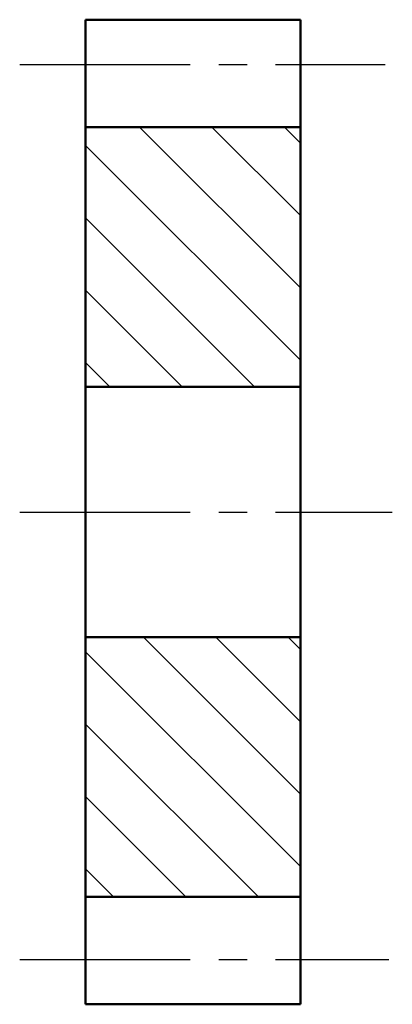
# Model space of a CAD drawing. Header units: millimetres. Extents: x 190.1 to 210.9, y 41.1 to 96.1.
import ezdxf

# ---------------------------------------------------------------- set-up
doc = ezdxf.new("R2010")
doc.units = ezdxf.units.MM
doc.linetypes.add('CENTER2', pattern=[28.575, 19.05, -3.175, 3.175, -3.175])
doc.layers.add('剖面线层', color=7, linetype='Continuous')
doc.layers.add('点画线层', color=3, linetype='CENTER2', lineweight=25)
doc.layers.add('粗实线层', color=1, linetype='Continuous', lineweight=50)

msp = doc.modelspace()

# ---------------------------------------------------------------- hatches: boundary and pattern name
at = {"layer": '剖面线层', "ltscale": 0.5}
h = msp.add_hatch(dxfattribs=at)
h.set_pattern_fill('ANSI31', scale=0.9, angle=90, style=0)
h.paths.add_polyline_path([(205.766, 90.137), (193.766, 90.137), (193.766, 75.637), (205.766, 75.637)])
h.paths.add_polyline_path([(205.766, 61.637), (193.766, 61.637), (193.766, 47.137), (205.766, 47.137)])

# ---------------------------------------------------------------- linework, layer by layer
at = {"layer": '点画线层', "color": 7, "ltscale": 0.5}
for p, q in [((190.088, 93.637), (210.491, 93.637)), ((190.088, 68.637), (210.897, 68.637)), ((190.088, 43.637), (210.694, 43.637))]:
    msp.add_line(p, q, dxfattribs=at)
at = {"layer": '粗实线层', "color": 7, "ltscale": 0.5}
for p, q in [((193.766, 96.137), (193.766, 93.637)), ((193.766, 96.137), (205.766, 96.137)), ((205.766, 96.137), (205.766, 93.637)), ((193.766, 93.637), (193.766, 41.137)), ((205.766, 93.637), (205.766, 41.137)), ((193.766, 90.137), (205.766, 90.137)), ((193.766, 75.637), (205.766, 75.637)), ((193.766, 61.637), (205.766, 61.637)), ((193.766, 47.137), (205.766, 47.137)), ((193.766, 41.137), (205.766, 41.137))]:
    msp.add_line(p, q, dxfattribs=at)

doc.saveas('drawing.dxf')
